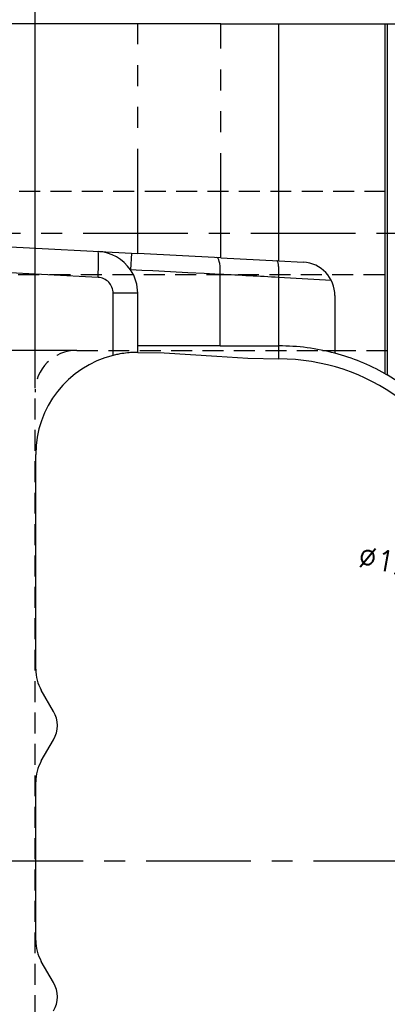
# Model space of a CAD drawing. Extents: x 2651 to 11825, y -3833 to 1075.
# Tile 31 of 256: x 3328 to 3372, y -3190 to -3073. Entities that reach past the tile are written whole.
import ezdxf

# ---------------------------------------------------------------- set-up
doc = ezdxf.new("R2010")
doc.units = 0
doc.header["$LTSCALE"] = 10
for name, pattern in [('CENTER', [2, 1.25, -0.25, 0.25, -0.25]), ('HIDDEN', [0.375, 0.25, -0.125]), ('PHANTOM', [2.5, 1.25, -0.25, 0.25, -0.25, 0.25, -0.25])]:
    doc.linetypes.add(name, pattern=pattern)
doc.layers.get('0').update_dxf_attribs({"linetype": 'CONTINUOUS'})
doc.layers.get('Defpoints').update_dxf_attribs({"linetype": 'CONTINUOUS'})
for name, color, linetype in [('CEN', 1, 'CENTER'), ('COOL', 150, 'HIDDEN'), ('DIM', 3, 'CONTINUOUS'), ('LAYER_101', 7, 'CONTINUOUS')]:
    doc.layers.add(name, color=color, linetype=linetype)
doc.styles.get("Standard").update_dxf_attribs({"font": 'romans.shx'})
doc.dimstyles.new('1-1', dxfattribs={"dimtxt": 2.5, "dimasz": 2.5, "dimexe": 1, "dimexo": 0.5, "dimtad": 0, "dimrnd": 1.38778e-17, "dimzin": 9, "dimdsep": 46, "dimtxsty": 'Standard', "dimblk": 'CLOSED', "dimcen": 0, "dimclrd": 3, "dimclre": 3, "dimclrt": 3, "dimazin": 2, "dimtfac": 0.75, "dimtofl": 0, "dimtmove": 0, "dimatfit": 3, "dimfxl": 0, "dimtolj": 1, "dimarcsym": 0})

# ---------------------------------------------------------------- blocks, each defined once
blk = doc.blocks.new('*D594')
at = {"layer": 'Defpoints', "color": 0}
for p in [(3315.68, -3067.36), (3315.68, -3092.36), (3415.68, -3173.36)]:
    blk.add_point(p, dxfattribs=at)
at = {"layer": 'DIM', "color": 3, "lineweight": -2}
blk.add_line((3315.68, -3091.86), (3315.68, -3067.36), dxfattribs=at)
at = {"layer": 'DIM', "color": 3, "insert": (3315.68, -3063.7), "char_height": 2.5, "attachment_point": 5, "rotation": 90}
blk.add_mtext('\\A1;100', dxfattribs=at)
blk = doc.blocks.new('_Closed')
at = {"color": 0, "linetype": 'ByBlock', "lineweight": -2}
for p, q in [((-1, 0.167), (0, 0)), ((-1, 0.167), (-1, -0.167)), ((0, 0), (-1, -0.167)), ((0, 0), (-1, 0))]:
    blk.add_line(p, q, dxfattribs=at)
blk = doc.blocks.new('*D595')
at = {"layer": 'Defpoints', "color": 0}
for p in [(3307.68, -3067.36), (3307.68, -3112.64), (3415.68, -3173.36)]:
    blk.add_point(p, dxfattribs=at)
at = {"layer": 'DIM', "color": 3, "lineweight": -2}
blk.add_line((3307.68, -3112.14), (3307.68, -3067.36), dxfattribs=at)
at = {"layer": 'DIM', "color": 3, "insert": (3307.68, -3063.7), "char_height": 2.5, "attachment_point": 5, "rotation": 90}
blk.add_mtext('\\A1;108', dxfattribs=at)
blk = doc.blocks.new('*D596')
at = {"layer": 'Defpoints', "color": 0}
for p in [(3295.68, -3067.36), (3295.68, -3073.36), (3415.68, -3173.36)]:
    blk.add_point(p, dxfattribs=at)
at = {"layer": 'DIM', "color": 3, "lineweight": -2}
blk.add_line((3295.68, -3072.86), (3295.68, -3067.36), dxfattribs=at)
at = {"layer": 'DIM', "color": 3, "insert": (3295.68, -3063.7), "char_height": 2.5, "attachment_point": 5, "rotation": 90}
blk.add_mtext('\\A1;120', dxfattribs=at)
blk = doc.blocks.new('*D597')
at = {"layer": 'Defpoints', "color": 0}
for p in [(3289.68, -3073.36), (3295.68, -3073.36), (3415.68, -3173.36)]:
    blk.add_point(p, dxfattribs=at)
at = {"layer": 'DIM', "color": 3, "lineweight": -2}
blk.add_line((3295.18, -3073.36), (3289.68, -3073.36), dxfattribs=at)
at = {"layer": 'DIM', "color": 3, "insert": (3286.02, -3073.36), "char_height": 2.5, "attachment_point": 5}
blk.add_mtext('\\A1;100', dxfattribs=at)
blk = doc.blocks.new('*D598')
at = {"layer": 'Defpoints', "color": 0}
for p in [(3289.68, -3098.36), (3295.68, -3098.36), (3415.68, -3173.36)]:
    blk.add_point(p, dxfattribs=at)
at = {"layer": 'DIM', "color": 3, "lineweight": -2}
blk.add_line((3295.18, -3098.36), (3289.68, -3098.36), dxfattribs=at)
at = {"layer": 'DIM', "color": 3, "insert": (3287.04, -3098.36), "char_height": 2.5, "attachment_point": 5}
blk.add_mtext('\\A1;75', dxfattribs=at)
blk = doc.blocks.new('*D599')
at = {"layer": 'Defpoints', "color": 0}
for p in [(3289.68, -3118.36), (3301.97, -3118.36), (3415.68, -3173.36)]:
    blk.add_point(p, dxfattribs=at)
at = {"layer": 'DIM', "color": 3, "lineweight": -2}
blk.add_line((3301.47, -3118.36), (3289.68, -3118.36), dxfattribs=at)
at = {"layer": 'DIM', "color": 3, "insert": (3287.04, -3118.36), "char_height": 2.5, "attachment_point": 5}
blk.add_mtext('\\A1;55', dxfattribs=at)
blk = doc.blocks.new('*D600')
at = {"layer": 'Defpoints', "color": 0}
for p in [(3289.68, -3173.36), (3295.68, -3173.36), (3415.68, -3173.36)]:
    blk.add_point(p, dxfattribs=at)
at = {"layer": 'DIM', "color": 3, "lineweight": -2}
blk.add_line((3295.18, -3173.36), (3289.68, -3173.36), dxfattribs=at)
at = {"layer": 'DIM', "color": 3, "insert": (3288.23, -3173.36), "char_height": 2.5, "attachment_point": 5}
blk.add_mtext('\\A1;0', dxfattribs=at)
blk = doc.blocks.new('*D601')
at = {"layer": 'Defpoints', "color": 0}
for p in [(3415.68, -3173.36), (3289.68, -3228.36), (3301.97, -3228.36)]:
    blk.add_point(p, dxfattribs=at)
at = {"layer": 'DIM', "color": 3, "lineweight": -2}
blk.add_line((3301.47, -3228.36), (3289.68, -3228.36), dxfattribs=at)
at = {"layer": 'DIM', "color": 3, "insert": (3287.04, -3228.36), "char_height": 2.5, "attachment_point": 5}
blk.add_mtext('\\A1;55', dxfattribs=at)
blk = doc.blocks.new('*D602')
at = {"layer": 'Defpoints', "color": 0}
for p in [(3415.68, -3173.36), (3289.68, -3248.36), (3295.68, -3248.36)]:
    blk.add_point(p, dxfattribs=at)
at = {"layer": 'DIM', "color": 3, "lineweight": -2}
blk.add_line((3295.18, -3248.36), (3289.68, -3248.36), dxfattribs=at)
at = {"layer": 'DIM', "color": 3, "insert": (3287.04, -3248.36), "char_height": 2.5, "attachment_point": 5}
blk.add_mtext('\\A1;75', dxfattribs=at)
blk = doc.blocks.new('*D603')
at = {"layer": 'Defpoints', "color": 0}
for p in [(3415.68, -3173.36), (3289.68, -3273.36), (3295.68, -3273.36)]:
    blk.add_point(p, dxfattribs=at)
at = {"layer": 'DIM', "color": 3, "lineweight": -2}
blk.add_line((3295.18, -3273.36), (3289.68, -3273.36), dxfattribs=at)
at = {"layer": 'DIM', "color": 3, "insert": (3286.02, -3273.36), "char_height": 2.5, "attachment_point": 5}
blk.add_mtext('\\A1;100', dxfattribs=at)
blk = doc.blocks.new('*D604')
at = {"layer": 'Defpoints', "color": 0}
for p in [(3415.68, -3173.36), (3315.68, -3254.36), (3315.68, -3277.56)]:
    blk.add_point(p, dxfattribs=at)
at = {"layer": 'DIM', "color": 3, "lineweight": -2}
blk.add_line((3315.68, -3254.86), (3315.68, -3277.56), dxfattribs=at)
at = {"layer": 'DIM', "color": 3, "insert": (3315.68, -3281.22), "char_height": 2.5, "attachment_point": 5, "rotation": 90}
blk.add_mtext('\\A1;100', dxfattribs=at)
blk = doc.blocks.new('*D605')
at = {"layer": 'Defpoints', "color": 0}
for p in [(3415.68, -3173.36), (3307.68, -3234.08), (3307.68, -3277.56)]:
    blk.add_point(p, dxfattribs=at)
at = {"layer": 'DIM', "color": 3, "lineweight": -2}
blk.add_line((3307.68, -3234.58), (3307.68, -3277.56), dxfattribs=at)
at = {"layer": 'DIM', "color": 3, "insert": (3307.68, -3281.22), "char_height": 2.5, "attachment_point": 5, "rotation": 90}
blk.add_mtext('\\A1;108', dxfattribs=at)
blk = doc.blocks.new('*D788')
at = {"layer": 'Defpoints', "color": 0}
for p in [(3396.44, -3142.18), (3408.92, -3144.54)]:
    blk.add_point(p, dxfattribs=at)
at = {"layer": 'DIM', "color": 3, "lineweight": -2}
blk.add_line((3378.81, -3138.84), (3393.99, -3141.71), dxfattribs=at)
at = {"layer": 'DIM', "color": 3, "lineweight": -2, "xscale": 2.5, "yscale": 2.5, "zscale": 2.5, "rotation": 349.28792668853}
blk.add_blockref('_Closed', (3396.44, -3142.18), dxfattribs=at)
at = {"layer": 'DIM', "color": 3, "insert": (3373.34, -3137.81), "char_height": 2.5, "attachment_point": 5, "rotation": 349.2879}
blk.add_mtext('\\A1;∅12.7', dxfattribs=at)
blk = doc.blocks.new('*D3403')
at = {"layer": 'Defpoints', "color": 0}
for p in [(3329.93, -3067.36), (3329.93, -3117.36), (3415.68, -3173.36)]:
    blk.add_point(p, dxfattribs=at)
at = {"layer": 'DIM', "color": 3, "lineweight": -2}
blk.add_line((3329.93, -3116.86), (3329.93, -3067.36), dxfattribs=at)
at = {"layer": 'DIM', "color": 3, "insert": (3329.93, -3061.73), "char_height": 2.5, "attachment_point": 5, "rotation": 90}
blk.add_mtext('\\A1;85.75', dxfattribs=at)
blk = doc.blocks.new('*D3409')
at = {"layer": 'Defpoints', "color": 0}
for p in [(3415.68, -3173.36), (3289.68, -3234.36), (3334.93, -3234.36)]:
    blk.add_point(p, dxfattribs=at)
at = {"layer": 'DIM', "color": 3, "lineweight": -2}
blk.add_line((3334.43, -3234.36), (3289.68, -3234.36), dxfattribs=at)
at = {"layer": 'DIM', "color": 3, "insert": (3287.45, -3234.36), "char_height": 2.5, "attachment_point": 5}
blk.add_mtext('\\A1;61', dxfattribs=at)
blk = doc.blocks.new('*D3410')
at = {"layer": 'Defpoints', "color": 0}
for p in [(3289.68, -3112.36), (3334.93, -3112.36), (3415.68, -3173.36)]:
    blk.add_point(p, dxfattribs=at)
at = {"layer": 'DIM', "color": 3, "lineweight": -2}
blk.add_line((3334.43, -3112.36), (3289.68, -3112.36), dxfattribs=at)
at = {"layer": 'DIM', "color": 3, "insert": (3287.45, -3112.36), "char_height": 2.5, "attachment_point": 5}
blk.add_mtext('\\A1;61', dxfattribs=at)

msp = doc.modelspace()

# ---------------------------------------------------------------- linework, layer by layer
at = {"layer": 'CEN'}
msp.add_line((3535.684, -3173.358), (3295.684, -3173.358), dxfattribs=at)
at = {"layer": 'COOL', "color": 1, "linetype": 'CENTER'}
msp.add_line((3295.684, -3098.358), (3524.55, -3098.358), dxfattribs=at)
at = {"layer": 'COOL'}
msp.add_lwpolyline([(3309.278, -3093.358), (3521.663, -3093.358), (3524.55, -3098.358), (3521.663, -3103.358), (3309.278, -3103.358)], dxfattribs=at)
at = {"layer": 'LAYER_101', "color": 0, "linetype": 'Continuous'}
for p, q in [((3342.192, -3073.358), (3295.684, -3073.358)), ((3352.118, -3073.358), (3342.192, -3073.358)), ((3352.118, -3073.358), (3359.032, -3073.358)), ((3359.032, -3101.678), (3359.032, -3073.358)), ((3359.032, -3073.358), (3371.719, -3073.358)), ((3371.719, -3073.358), (3371.986, -3073.358)), ((3371.719, -3115.145), (3371.719, -3073.358)), ((3371.986, -3073.358), (3371.986, -3115.297)), ((3371.986, -3073.358), (3382.977, -3073.358)), ((3295.684, -3098.358), (3342.192, -3100.795)), ((3352.118, -3101.316), (3342.192, -3100.795)), ((3352.118, -3101.316), (3359.032, -3101.678)), ((3359.032, -3101.678), (3361.947, -3101.831)), ((3359.032, -3103.678), (3359.033, -3103.649)), ((3359.032, -3111.826), (3359.032, -3103.678)), ((3342.192, -3111.826), (3342.192, -3105.54)), ((3365.737, -3105.825), (3365.737, -3112.709)), ((3351.994, -3111.826), (3342.192, -3111.826)), ((3342.192, -3112.604), (3342.192, -3111.826)), ((3352.024, -3111.826), (3351.994, -3111.826)), ((3352.024, -3111.826), (3352.041, -3111.826)), ((3352.041, -3111.826), (3352.071, -3111.826)), ((3352.071, -3111.826), (3359.032, -3111.826)), ((3371.719, -3115.145), (3371.986, -3115.297)), ((3330.015, -3150.436), (3330.015, -3124.78)), ((3332.154, -3155.481), (3330.685, -3152.936)), ((3330.685, -3161.395), (3332.154, -3158.849)), ((3330.015, -3182.821), (3330.015, -3163.895)), ((3332.154, -3187.866), (3330.685, -3185.321))]:
    msp.add_line(p, q, dxfattribs=at)
at = {"layer": 'LAYER_101', "color": 253, "linetype": 'PHANTOM'}
for p, q in [((3342.192, -3100.795), (3342.192, -3073.358)), ((3352.118, -3101.316), (3352.118, -3073.358)), ((3337.453, -3103.643), (3295.684, -3101.454)), ((3341.448, -3100.756), (3341.343, -3102.754)), ((3352.041, -3111.826), (3352.041, -3103.287)), ((3365.3, -3104.006), (3359.032, -3103.678)), ((3339.254, -3112.963), (3339.254, -3105.54)), ((3342.192, -3105.54), (3339.254, -3105.54)), ((3359.032, -3113.381), (3359.032, -3111.826))]:
    msp.add_line(p, q, dxfattribs=at)
at = {"layer": 'LAYER_101', "color": 6, "linetype": 'HIDDEN'}
for p, q in [((3334.934, -3112.358), (3364.248, -3112.358)), ((3364.248, -3112.358), (3365.737, -3112.358)), ((3365.737, -3112.358), (3381.434, -3112.358)), ((3329.934, -3229.358), (3329.934, -3117.358))]:
    msp.add_line(p, q, dxfattribs=at)
at = {"layer": 'LAYER_101', "color": 253, "linetype": 'PHANTOM'}
for points in [[(3337.453, -3103.643, 0), (3337.479, -3103.105, 0), (3337.499, -3102.584, 0), (3337.513, -3102.095, 0), (3337.519, -3101.653, 0), (3337.519, -3101.271, 0), (3337.512, -3100.962, 0), (3337.499, -3100.734, 0), (3337.479, -3100.594, 0), (3337.453, -3100.547, 0)], [(3352.041, -3103.287, 0), (3352.05, -3102.941, 0), (3352.043, -3102.604, 0), (3352.021, -3102.289, 0), (3351.984, -3102.003, 0), (3351.933, -3101.757, 0), (3351.869, -3101.558, 0), (3351.796, -3101.41, 0), (3351.714, -3101.32, 0), (3351.633, -3101.29, 0)], [(3352.041, -3103.287, 0), (3352.041, -3103.287, 0), (3350.107, -3103.186, 0), (3348.168, -3103.087, 0), (3346.091, -3102.984, 0), (3343.989, -3102.882, 0), (3342.668, -3102.82, 0), (3341.343, -3102.754, 0)]]:
    msp.add_polyline3d(points, dxfattribs=at)
at = {"layer": 'LAYER_101', "color": 0, "linetype": 'Continuous'}
for points in [[(3359.033, -3103.649, 0), (3359.04, -3103.484, 0), (3359.044, -3103.321, 0), (3359.047, -3103.155, 0), (3359.047, -3102.993, 0), (3359.044, -3102.841, 0), (3359.039, -3102.694, 0), (3359.032, -3102.55, 0), (3359.022, -3102.413, 0), (3359.01, -3102.289, 0), (3358.997, -3102.174, 0), (3358.98, -3102.067, 0), (3358.962, -3101.971, 0), (3358.942, -3101.889, 0), (3358.92, -3101.819, 0), (3358.897, -3101.76, 0), (3358.872, -3101.715, 0), (3358.856, -3101.695, 0), (3358.84, -3101.68, 0), (3358.823, -3101.671, 0), (3358.806, -3101.666, 0), (3358.803, -3101.666, 0)], [(3342.192, -3112.604, 0), (3342.181, -3112.604, 0), (3342.149, -3112.604, 0), (3342.094, -3112.604, 0), (3342.017, -3112.605, 0), (3341.922, -3112.607, 0), (3341.807, -3112.61, 0), (3341.67, -3112.615, 0), (3341.513, -3112.623, 0), (3341.345, -3112.633, 0), (3341.161, -3112.647, 0), (3340.958, -3112.666, 0), (3340.741, -3112.69, 0), (3340.522, -3112.719, 0), (3340.294, -3112.752, 0), (3340.052, -3112.793, 0), (3339.805, -3112.84, 0), (3339.669, -3112.868, 0), (3339.532, -3112.898, 0), (3339.393, -3112.93, 0), (3339.254, -3112.963, 0)], [(3342.192, -3112.604, 0), (3345.335, -3112.675, 0), (3348.479, -3112.848, 0), (3351.622, -3113.062, 0), (3355.327, -3113.285, 0), (3359.032, -3113.381, 0)]]:
    msp.add_polyline3d(points, dxfattribs=at)
for centre, radius, start, end in [((3337.192, -3105.54), 5, 33.8699, 87), ((3337.191, -3105.54), 5.001, 359.99981, 33.86468), ((3361.737, -3105.825), 4, 0, 87), ((3359.032, -3137.734), 25.908, 75, 90), ((3342.192, -3124.78), 12.177, 103.96089, 180), ((3359.032, -3137.734), 24.354, 17.45718, 90), ((3359.032, -3137.734), 25.908, 60.68032, 75), ((3359.032, -3137.734), 25.908, 51.03035, 60), ((3335.015, -3150.436), 5, 180, 210), ((3329.238, -3157.165), 3.368, 330, 30), ((3335.015, -3163.895), 5, 150, 180), ((3335.015, -3182.821), 5, 180, 210), ((3329.238, -3189.55), 3.368, 330, 30)]:
    msp.add_arc(centre, radius, start, end, dxfattribs=at)
at = {"layer": 'LAYER_101', "color": 253, "linetype": 'PHANTOM'}
for centre, radius, start, end in [((3337.354, -3105.54), 1.9, 0, 87), ((3088.954, -8254.79), 5158.217, 86.998688, 87.076453)]:
    msp.add_arc(centre, radius, start, end, dxfattribs=at)
at = {"layer": 'LAYER_101', "color": 6, "linetype": 'HIDDEN'}
msp.add_arc((3334.934, -3117.358), 5, 90, 180, dxfattribs=at)

# ---------------------------------------------------------------- dimensions: what is measured, and where the dimension line sits
at = {"layer": 'DIM'}
for feature_location, offset, dtype, origin, picture, middle in [((3329.934, -3117.358), (0, 50), 1, (3415.684, -3173.358), '*D3403', (3329.934, -3061.733)), ((3295.684, -3073.358), (0, 6), 1, (3415.684, -3173.358), '*D596', (3295.684, -3063.697)), ((3307.684, -3112.64), (0, 45.282), 1, (3415.684, -3173.358), '*D595', (3307.684, -3063.697)), ((3315.684, -3092.358), (0, 25), 1, (3415.684, -3173.358), '*D594', (3315.684, -3063.697)), ((3295.684, -3073.358), (-6, 0), 0, (3415.684, -3173.358), '*D597', (3286.023, -3073.358)), ((3295.684, -3098.358), (-6, 0), 0, (3415.684, -3173.358), '*D598', (3287.035, -3098.358)), ((3334.934, -3112.358), (-45.25, 0), 0, (3415.684, -3173.358), '*D3410', (3287.452, -3112.358)), ((3301.966, -3118.358), (-12.282, 0), 0, (3415.684, -3173.358), '*D599', (3287.035, -3118.358)), ((3295.684085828, -3173.357951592), (-6, 0), 0, (3415.684085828, -3173.357951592), '*D600', (3288.225752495, -3173.357951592)), ((3295.684, -3273.358), (-6, 0), 0, (3415.684, -3173.358), '*D603', (3286.023, -3273.358)), ((3301.966, -3228.358), (-12.282, 0), 0, (3415.684, -3173.358), '*D601', (3287.035, -3228.358)), ((3295.684, -3248.358), (-6, 0), 0, (3415.684, -3173.358), '*D602', (3287.035, -3248.358)), ((3334.934, -3234.358), (-45.25, 0), 0, (3415.684, -3173.358), '*D3409', (3287.452, -3234.358)), ((3307.684, -3234.076), (0, -43.483), 1, (3415.684, -3173.358), '*D605', (3307.684, -3281.219)), ((3315.684, -3254.358), (0, -23.201), 1, (3415.684, -3173.358), '*D604', (3315.684, -3281.219))]:
    dim = msp.add_ordinate_dim(feature_location=feature_location, offset=offset, dtype=dtype, origin=origin, dimstyle='1-1', dxfattribs=at)
    dim.commit()
    dim.dimension.update_dxf_attribs({"geometry": picture, "text_midpoint": middle})
dim = msp.add_diameter_dim_2p(p1=(3408.923, -3144.538), p2=(3396.445, -3142.178), dimstyle='1-1', dxfattribs=at)
dim.commit()
dim.dimension.update_dxf_attribs({"geometry": '*D788', "text_midpoint": (3373.337, -3137.806), "dimtype": 163})

doc.saveas('drawing.dxf')
